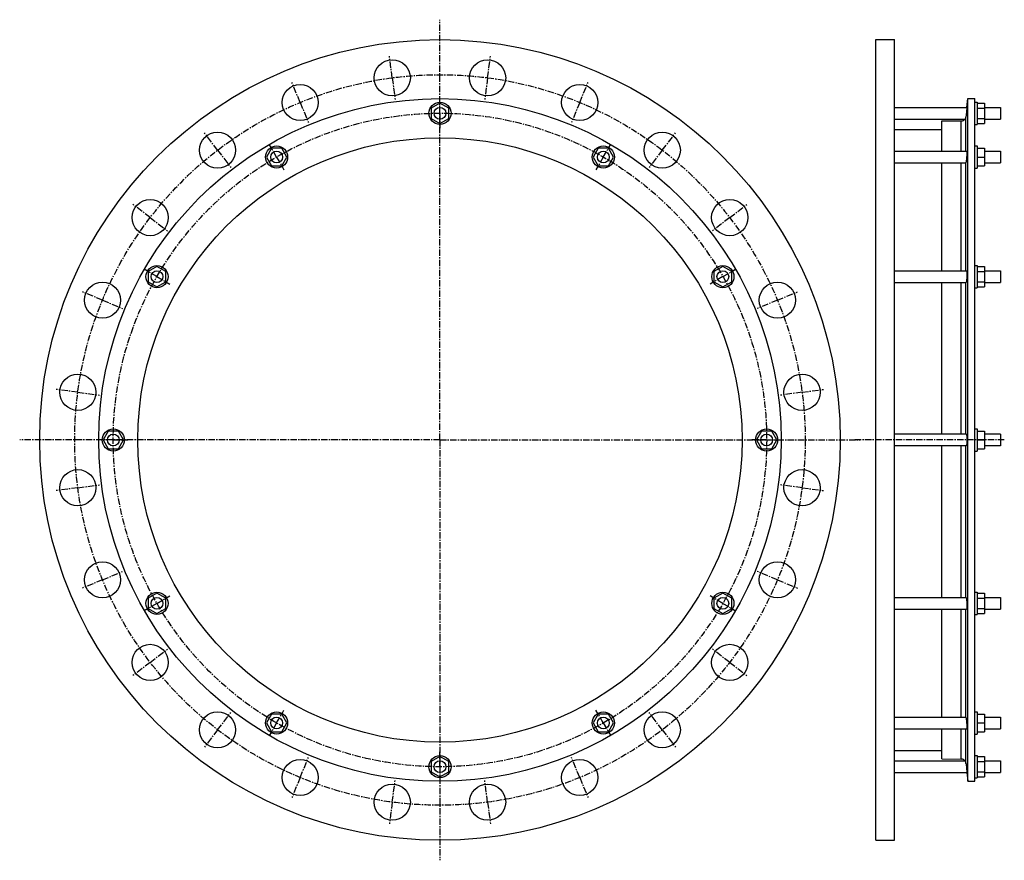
# Model space of a CAD drawing. Header units: millimetres. Extents: x -1016 to 318, y -402 to 738.
import ezdxf

# ---------------------------------------------------------------- set-up
doc = ezdxf.new("R2010")
doc.units = ezdxf.units.MM
doc.header["$LTSCALE"] = 23.1
doc.linetypes.add('CENTER', pattern=[0.6, 0.375, -0.075, 0.075, -0.075])
doc.layers.get('0').update_dxf_attribs({"linetype": 'CONTINUOUS'})
for name, color, linetype in [('AXES', 7, 'CONTINUOUS'), ('DEFAULT_1', 7, 'CENTER'), ('ROUNDS', 7, 'CONTINUOUS')]:
    doc.layers.add(name, color=color, linetype=linetype)

msp = doc.modelspace()

# ---------------------------------------------------------------- linework, layer by layer
at = {"color": 7, "linetype": 'Continuous'}
for p, q in [((144.5, -374.4), (144.5, 710.6)), ((144.5, 710.6), (169.5, 710.6)), ((169.5, -374.4), (169.5, 710.6)), ((269, -294.4), (269, 630.6)), ((269, 630.6), (278.5, 630.6)), ((278.5, -294.4), (278.5, 630.6)), ((-446.4, 624.7), (-458.4, 617.7)), ((-458.4, 617.7), (-458.4, 603.9)), ((-434.4, 617.7), (-446.4, 624.7)), ((-434.4, 603.9), (-434.4, 617.7)), ((278.5, 625.8), (281.5, 625.8)), ((281.5, 625.8), (281.5, 595.8)), ((281.5, 624.7), (291.5, 624.7)), ((281.5, 617.7), (291.5, 617.7)), ((291.5, 624.7), (291.5, 596.9)), ((-458.4, 603.9), (-446.4, 596.9)), ((-446.4, 596.9), (-434.4, 603.9)), ((281.5, 603.9), (291.5, 603.9)), ((169.5, 588.7), (234, 588.7)), ((234, 559.5), (234, 600.4)), ((278.5, 595.8), (281.5, 595.8)), ((281.5, 596.9), (291.5, 596.9)), ((-674.7, 563.5), (-681.7, 551.5)), ((-660.9, 563.5), (-674.7, 563.5)), ((-653.9, 551.5), (-660.9, 563.5)), ((-232, 563.5), (-238.9, 551.5)), ((-218.1, 563.5), (-232, 563.5)), ((-211.2, 551.5), (-218.1, 563.5)), ((278.5, 566.5), (281.5, 566.5)), ((281.5, 566.5), (281.5, 536.5)), ((281.5, 563.5), (291.5, 563.5)), ((291.5, 563.5), (291.5, 539.5)), ((-681.7, 551.5), (-674.7, 539.5)), ((-660.9, 539.5), (-653.9, 551.5)), ((-238.9, 551.5), (-232, 539.5)), ((-218.1, 539.5), (-211.2, 551.5)), ((281.5, 551.5), (291.5, 551.5)), ((-674.7, 539.5), (-660.9, 539.5)), ((-232, 539.5), (-218.1, 539.5)), ((234, 397.4), (234, 543.5)), ((278.5, 536.5), (281.5, 536.5)), ((281.5, 539.5), (291.5, 539.5)), ((-829.9, 403.3), (-841.9, 396.4)), ((-817.9, 396.4), (-829.9, 403.3)), ((-63, 403.3), (-75, 396.4)), ((-51, 396.4), (-63, 403.3)), ((278.5, 404.4), (281.5, 404.4)), ((281.5, 404.4), (281.5, 374.4)), ((281.5, 403.3), (291.5, 403.3)), ((291.5, 403.3), (291.5, 375.6)), ((-841.9, 396.4), (-841.9, 382.5)), ((-817.9, 382.5), (-817.9, 396.4)), ((-75, 396.4), (-75, 382.5)), ((-51, 382.5), (-51, 396.4)), ((281.5, 396.4), (291.5, 396.4)), ((-841.9, 382.5), (-829.9, 375.6)), ((-829.9, 375.6), (-817.9, 382.5)), ((-75, 382.5), (-63, 375.6)), ((-63, 375.6), (-51, 382.5)), ((234, 176.1), (234, 381.4)), ((278.5, 374.4), (281.5, 374.4)), ((281.5, 382.5), (291.5, 382.5)), ((281.5, 375.6), (291.5, 375.6)), ((-896.1, 180.1), (-903, 168.1)), ((-882.2, 180.1), (-896.1, 180.1)), ((-875.3, 168.1), (-882.2, 180.1)), ((-10.6, 180.1), (-17.5, 168.1)), ((3.3, 180.1), (-10.6, 180.1)), ((10.2, 168.1), (3.3, 180.1)), ((278.5, 183.1), (281.5, 183.1)), ((281.5, 183.1), (281.5, 153.1)), ((281.5, 180.1), (291.5, 180.1)), ((291.5, 180.1), (291.5, 156.1)), ((313.5, 176.1), (291.5, 176.1)), ((-903, 168.1), (-896.1, 156.1)), ((-882.2, 156.1), (-875.3, 168.1)), ((-17.5, 168.1), (-10.6, 156.1)), ((3.3, 156.1), (10.2, 168.1)), ((281.5, 168.1), (291.5, 168.1)), ((-896.1, 156.1), (-882.2, 156.1)), ((-10.6, 156.1), (3.3, 156.1)), ((234, -45.3), (234, 160.1)), ((278.5, 153.1), (281.5, 153.1)), ((281.5, 156.1), (291.5, 156.1)), ((313.5, 160.1), (291.5, 160.1)), ((-829.9, -39.5), (-841.9, -46.4)), ((-817.9, -46.4), (-829.9, -39.5)), ((-63, -39.5), (-75, -46.4)), ((-51, -46.4), (-63, -39.5)), ((278.5, -38.3), (281.5, -38.3)), ((281.5, -38.3), (281.5, -68.3)), ((281.5, -39.5), (291.5, -39.5)), ((291.5, -39.5), (291.5, -67.2)), ((-841.9, -46.4), (-841.9, -60.2)), ((-817.9, -60.2), (-817.9, -46.4)), ((-75, -46.4), (-75, -60.2)), ((-51, -60.2), (-51, -46.4)), ((281.5, -46.4), (291.5, -46.4)), ((-841.9, -60.2), (-829.9, -67.2)), ((-829.9, -67.2), (-817.9, -60.2)), ((-75, -60.2), (-63, -67.2)), ((-63, -67.2), (-51, -60.2)), ((234, -207.4), (234, -61.3)), ((281.5, -60.2), (291.5, -60.2)), ((278.5, -68.3), (281.5, -68.3)), ((281.5, -67.2), (291.5, -67.2)), ((-674.7, -203.4), (-681.7, -215.4)), ((-660.9, -203.4), (-674.7, -203.4)), ((-653.9, -215.4), (-660.9, -203.4)), ((-232, -203.4), (-238.9, -215.4)), ((-218.1, -203.4), (-232, -203.4)), ((-211.2, -215.4), (-218.1, -203.4)), ((278.5, -200.4), (281.5, -200.4)), ((281.5, -200.4), (281.5, -230.4)), ((281.5, -203.4), (291.5, -203.4)), ((291.5, -203.4), (291.5, -227.4)), ((-681.7, -215.4), (-674.7, -227.4)), ((-660.9, -227.4), (-653.9, -215.4)), ((-238.9, -215.4), (-232, -227.4)), ((-218.1, -227.4), (-211.2, -215.4)), ((234, -264.2), (234, -223.4)), ((281.5, -215.4), (291.5, -215.4)), ((-674.7, -227.4), (-660.9, -227.4)), ((-232, -227.4), (-218.1, -227.4)), ((278.5, -230.4), (281.5, -230.4)), ((281.5, -227.4), (291.5, -227.4)), ((169.5, -252.5), (234, -252.5)), ((-446.4, -260.8), (-458.4, -267.8)), ((-434.4, -267.8), (-446.4, -260.8)), ((278.5, -259.7), (281.5, -259.7)), ((281.5, -259.7), (281.5, -289.7)), ((281.5, -260.8), (291.5, -260.8)), ((291.5, -260.8), (291.5, -288.6)), ((-458.4, -267.8), (-458.4, -281.6)), ((-434.4, -281.6), (-434.4, -267.8)), ((281.5, -267.8), (291.5, -267.8)), ((-458.4, -281.6), (-446.4, -288.6)), ((-446.4, -288.6), (-434.4, -281.6)), ((278.5, -289.7), (281.5, -289.7)), ((281.5, -281.6), (291.5, -281.6)), ((281.5, -288.6), (291.5, -288.6)), ((269, -294.4), (278.5, -294.4)), ((144.5, -374.4), (169.5, -374.4))]:
    msp.add_line(p, q, dxfattribs=at)
for centre, radius in [((-446.4, 168.1), 542.5), ((-446.4, 168.1), 462.5), ((-446.4, 610.8), 15), ((-446.4, 168.1), 409.5), ((-667.8, 551.5), 15), ((-225, 551.5), 15), ((-829.9, 389.4), 15), ((-63, 389.4), 15), ((-889.2, 168.1), 15), ((-3.7, 168.1), 15), ((-829.9, -53.3), 15), ((-63, -53.3), 15), ((-667.8, -215.4), 15), ((-225, -215.4), 15), ((-446.4, -274.7), 15)]:
    msp.add_circle(centre, radius, dxfattribs=at)
at = {"layer": 'AXES', "color": 7, "linetype": 'CENTER'}
for p, q in [((-446.4, 168.1), (-446.4, 737.6)), ((-511, 658.8), (-514.9, 688.1)), ((-381.8, 658.8), (-378, 688.1)), ((-511, 658.8), (-507.2, 629.6)), ((-381.8, 658.8), (-385.7, 629.6)), ((-635.8, 625.4), (-647.1, 652.6)), ((-257, 625.4), (-245.7, 652.6)), ((-635.8, 625.4), (-624.6, 598.1)), ((-257, 625.4), (-268.3, 598.1)), ((-747.8, 560.8), (-765.7, 584.2)), ((-145.1, 560.8), (-127.1, 584.2)), ((-747.8, 560.8), (-729.8, 537.4)), ((-145.1, 560.8), (-163, 537.4)), ((-839.1, 469.4), (-862.5, 487.3)), ((-53.7, 469.4), (-30.3, 487.3)), ((-839.1, 469.4), (-815.7, 451.4)), ((-53.7, 469.4), (-77.1, 451.4)), ((-903.7, 357.5), (-931, 368.8)), ((10.9, 357.5), (38.2, 368.8)), ((-903.7, 357.5), (-876.5, 346.2)), ((10.9, 357.5), (-16.4, 346.2)), ((-937.2, 232.7), (-966.4, 236.5)), ((-937.2, 232.7), (-907.9, 228.8)), ((44.3, 232.7), (15.1, 228.8)), ((44.3, 232.7), (73.6, 236.5)), ((-446.4, 168.1), (-1016, 168.1)), ((-446.4, 168.1), (-446.4, -401.5)), ((-446.4, 168.1), (123.1, 168.1)), ((318.5, 168.1), (114.3, 168.1)), ((-937.2, 103.4), (-907.9, 107.3)), ((44.3, 103.4), (15.1, 107.3)), ((-937.2, 103.4), (-966.4, 99.6)), ((44.3, 103.4), (73.6, 99.6)), ((-903.7, -21.4), (-876.5, -10.1)), ((10.9, -21.4), (-16.4, -10.1)), ((-903.7, -21.4), (-931, -32.7)), ((10.9, -21.4), (38.2, -32.7)), ((-839.1, -133.3), (-815.7, -115.3)), ((-53.7, -133.3), (-77.1, -115.3)), ((-839.1, -133.3), (-862.5, -151.2)), ((-53.7, -133.3), (-30.3, -151.2)), ((-747.8, -224.7), (-729.8, -201.3)), ((-145.1, -224.7), (-163, -201.3)), ((-747.8, -224.7), (-765.7, -248.1)), ((-145.1, -224.7), (-127.1, -248.1)), ((-635.8, -289.3), (-624.6, -262)), ((-257, -289.3), (-268.3, -262)), ((-635.8, -289.3), (-647.1, -316.5)), ((-511, -322.7), (-507.2, -293.5)), ((-381.8, -322.7), (-385.7, -293.5)), ((-257, -289.3), (-245.7, -316.5)), ((-511, -322.7), (-514.9, -352)), ((-381.8, -322.7), (-378, -352))]:
    msp.add_line(p, q, dxfattribs=at)
at = {"layer": 'AXES', "color": 7, "linetype": 'Continuous'}
for p, q in [((267.8, 618.8), (269, 630.6)), ((169.5, 618.8), (267.8, 618.8)), ((267.8, 618.8), (267, 610.8)), ((267.4, 615.3), (267.4, 614.6)), ((291.5, 618.8), (313.5, 618.8)), ((313.5, 618.8), (313.5, 602.8)), ((169.5, 602.8), (265.1, 602.8)), ((267.2, 613.1), (267, 610.8)), ((291.5, 602.8), (313.5, 602.8)), ((169.5, 559.5), (267.7, 559.5)), ((291.5, 559.5), (313.5, 559.5)), ((313.5, 559.5), (313.5, 543.5)), ((169.5, 543.5), (265.8, 543.5)), ((291.5, 543.5), (313.5, 543.5)), ((169.5, 397.4), (267.4, 397.4)), ((291.5, 397.4), (313.5, 397.4)), ((313.5, 397.4), (313.5, 381.4)), ((169.5, 381.4), (266.6, 381.4)), ((291.5, 381.4), (313.5, 381.4)), ((267, 176.1), (169.5, 176.1)), ((313.5, 176.1), (313.5, 160.1)), ((267, 160.1), (169.5, 160.1)), ((169.5, -45.3), (266.6, -45.3)), ((291.5, -45.3), (313.5, -45.3)), ((313.5, -45.3), (313.5, -61.3)), ((169.5, -61.3), (267.4, -61.3)), ((291.5, -61.3), (313.5, -61.3)), ((169.5, -207.4), (265.8, -207.4)), ((291.5, -207.4), (313.5, -207.4)), ((313.5, -207.4), (313.5, -223.4)), ((169.5, -223.4), (267.7, -223.4)), ((291.5, -223.4), (313.5, -223.4)), ((169.5, -266.7), (265.1, -266.7)), ((291.5, -266.7), (313.5, -266.7)), ((313.5, -266.7), (313.5, -282.7)), ((267, -274.7), (267.8, -282.7)), ((169.5, -282.7), (267.8, -282.7)), ((267.8, -282.7), (269, -294.4)), ((291.5, -282.7), (313.5, -282.7))]:
    msp.add_line(p, q, dxfattribs=at)
at = {"layer": 'AXES', "color": 9, "linetype": 'Continuous'}
for p, q in [((266.5, 559.5), (266.5, 606.2)), ((266.5, 397.4), (266.5, 544.2)), ((266.5, 176.1), (266.5, 381.4)), ((266.5, -45.3), (266.5, 160.1)), ((266.5, -208.1), (266.5, -61.3)), ((266.5, -270.1), (266.5, -223.4))]:
    msp.add_line(p, q, dxfattribs=at)
at = {"layer": 'AXES', "color": 7, "linetype": 'Continuous'}
msp.add_lwpolyline([(267, -274.7), (267.4, -278.5), (267.4, -279.1)], dxfattribs=at)
for centre, radius in [((-511, 658.8), 24.5), ((-381.8, 658.8), 24.5), ((-635.8, 625.4), 24.5), ((-257, 625.4), 24.5), ((-446.4, 610.8), 8), ((-747.8, 560.8), 24.5), ((-145.1, 560.8), 24.5), ((-667.8, 551.5), 8), ((-225, 551.5), 8), ((-839.1, 469.4), 24.5), ((-53.7, 469.4), 24.5), ((-829.9, 389.4), 8), ((-63, 389.4), 8), ((-903.7, 357.5), 24.5), ((10.9, 357.5), 24.5), ((-937.2, 232.7), 24.5), ((44.3, 232.7), 24.5), ((-889.2, 168.1), 8), ((-3.7, 168.1), 8), ((-937.2, 103.4), 24.5), ((44.3, 103.4), 24.5), ((-903.7, -21.4), 24.5), ((10.9, -21.4), 24.5), ((-829.9, -53.3), 8), ((-63, -53.3), 8), ((-839.1, -133.3), 24.5), ((-53.7, -133.3), 24.5), ((-747.8, -224.7), 24.5), ((-145.1, -224.7), 24.5), ((-667.8, -215.4), 8), ((-225, -215.4), 8), ((-635.8, -289.3), 24.5), ((-446.4, -274.7), 8), ((-257, -289.3), 24.5), ((-511, -322.7), 24.5), ((-381.8, -322.7), 24.5)]:
    msp.add_circle(centre, radius, dxfattribs=at)
at = {"layer": 'AXES', "color": 7, "linetype": 'CENTER'}
msp.add_circle((-446.4, 168.1), 495, dxfattribs=at)
at = {"layer": 'AXES', "color": 7, "linetype": 'Continuous'}
for centre, radius, start, end in [((260.2, 606.9), 6.36, 270.3581, 320.1645), ((260.4, 606.8), 6.2, 319.6242, 354.2408), ((260.2, -270.8), 6.36, 39.8355, 89.6419), ((260.4, -270.7), 6.2, 5.7636, 40.3715)]:
    msp.add_arc(centre, radius, start, end, dxfattribs=at)
for points, knots in [([(267, 610.8), (267, 610.4), (266.8, 608.9), (266.6, 607.3), (266.5, 606.2)], [0, 0, 0, 0, 0.265227, 1, 1, 1, 1]), ([(267, 547.5), (266.9, 546.9), (266.8, 546), (266.7, 544.9), (266.6, 544.4), (266.5, 544.2)], [0, 0, 0, 0, 0.583167, 0.815189, 1, 1, 1, 1]), ([(267.7, 559.5), (267.7, 559.5), (267.7, 559.5), (267.7, 559.4), (267.7, 559.4), (267.8, 559.3), (267.8, 559.2), (267.8, 559.1), (267.8, 558.8), (267.8, 558.4), (267.8, 557.8), (267.8, 557.1), (267.7, 556.3), (267.7, 555.5), (267.6, 554.5), (267.5, 553.2), (267.4, 551.5), (267.2, 549.5), (267.1, 548.1), (267, 547.5)], [0, 0, 0, 0, 0.002469, 0.004468, 0.007097, 0.014348, 0.024314, 0.036996, 0.052359, 0.090889, 0.139286, 0.196732, 0.262237, 0.33467, 0.412778, 0.495216, 0.667381, 0.839495, 1, 1, 1, 1]), ([(265.8, 543.5), (265.9, 543.5), (266.1, 543.5), (266.3, 543.7), (266.4, 543.9), (266.5, 544.1), (266.5, 544.2)], [0, 0, 0, 0, 0.209038, 0.433553, 0.691221, 1, 1, 1, 1]), ([(267.4, 397.4), (267.4, 397.4), (267.5, 397.4), (267.5, 397.4), (267.5, 397.3), (267.6, 397.2), (267.6, 397), (267.6, 396.8), (267.7, 396.5), (267.7, 396.1), (267.7, 395.6), (267.8, 394.8), (267.8, 393.8), (267.8, 392.7), (267.8, 391.5), (267.7, 390.2), (267.6, 388.5), (267.5, 386.5), (267.3, 384.6), (267.1, 383.3), (267, 382.7), (267, 382.5)], [0, 0, 0, 0, 0.004044, 0.006863, 0.010391, 0.019775, 0.0324, 0.048277, 0.06735, 0.089521, 0.11466, 0.173194, 0.241447, 0.317615, 0.399661, 0.485382, 0.57248, 0.741538, 0.889102, 0.949937, 1, 1, 1, 1]), ([(267, 382.5), (267, 382.3), (266.9, 382.1), (266.8, 381.9), (266.8, 381.7), (266.7, 381.6), (266.7, 381.5), (266.6, 381.4), (266.6, 381.4)], [0, 0, 0, 0, 0.405162, 0.568741, 0.705717, 0.816019, 0.900199, 1, 1, 1, 1]), ([(267, 176.1), (267, 176.1), (267, 176), (267.1, 176), (267.1, 176), (267.2, 175.9), (267.2, 175.7), (267.3, 175.4), (267.4, 175.1), (267.4, 174.7), (267.5, 174.2), (267.6, 173.5), (267.7, 172.5), (267.7, 171.1), (267.8, 169.6), (267.8, 168.1), (267.8, 166.5), (267.7, 165), (267.7, 163.7), (267.6, 162.6), (267.5, 161.9), (267.4, 161.4), (267.4, 161), (267.3, 160.7), (267.2, 160.4), (267.2, 160.2), (267.1, 160.1), (267.1, 160.1), (267, 160.1), (267, 160.1), (267, 160.1)], [0, 0, 0, 0, 0.002479, 0.00546, 0.00925, 0.013994, 0.026572, 0.043396, 0.064427, 0.089527, 0.118494, 0.151078, 0.225883, 0.311177, 0.403733, 0.5, 0.596268, 0.688823, 0.774118, 0.848922, 0.881506, 0.910473, 0.935573, 0.956604, 0.973428, 0.986006, 0.99075, 0.99454, 0.997521, 1, 1, 1, 1]), ([(266.6, -45.3), (266.6, -45.3), (266.7, -45.4), (266.7, -45.5), (266.8, -45.6), (266.8, -45.8), (266.9, -46), (267, -46.2), (267, -46.4)], [0, 0, 0, 0, 0.099801, 0.183981, 0.294283, 0.431259, 0.594838, 1, 1, 1, 1]), ([(267, -46.4), (267, -46.6), (267.1, -47.2), (267.3, -48.5), (267.5, -50.4), (267.6, -52.4), (267.7, -54.1), (267.8, -55.4), (267.8, -56.6), (267.8, -57.7), (267.8, -58.7), (267.7, -59.5), (267.7, -60), (267.7, -60.4), (267.6, -60.6), (267.6, -60.9), (267.6, -61.1), (267.5, -61.2), (267.5, -61.3), (267.5, -61.3), (267.4, -61.3), (267.4, -61.3)], [0, 0, 0, 0, 0.050063, 0.110898, 0.258462, 0.427521, 0.514619, 0.60034, 0.682385, 0.758553, 0.826806, 0.88534, 0.910479, 0.93265, 0.951723, 0.967601, 0.980225, 0.989609, 0.993137, 0.995956, 1, 1, 1, 1]), ([(266.5, -208.1), (266.5, -208), (266.4, -207.8), (266.3, -207.6), (266.1, -207.4), (265.9, -207.4), (265.8, -207.4)], [0, 0, 0, 0, 0.30878, 0.566447, 0.790962, 1, 1, 1, 1]), ([(266.5, -208.1), (266.6, -208.3), (266.7, -208.8), (266.8, -209.9), (266.9, -210.7), (267, -211.4)], [0, 0, 0, 0, 0.184811, 0.416833, 1, 1, 1, 1]), ([(267, -211.4), (267.1, -212), (267.2, -213.3), (267.4, -215.4), (267.5, -217.1), (267.6, -218.4), (267.7, -219.3), (267.7, -220.2), (267.8, -221), (267.8, -221.7), (267.8, -222.3), (267.8, -222.7), (267.8, -222.9), (267.8, -223.1), (267.8, -223.2), (267.7, -223.3), (267.7, -223.3), (267.7, -223.4), (267.7, -223.4), (267.7, -223.4)], [0, 0, 0, 0, 0.160505, 0.332619, 0.504784, 0.587222, 0.66533, 0.737763, 0.803269, 0.860714, 0.909111, 0.947641, 0.963004, 0.975686, 0.985652, 0.992903, 0.995532, 0.997531, 1, 1, 1, 1]), ([(266.5, -270.1), (266.6, -270.4), (266.7, -272), (266.9, -273.5), (267, -274.7)], [0, 0, 0, 0, 0.228864, 1, 1, 1, 1])]:
    msp.add_open_spline(points, degree=3, knots=knots, dxfattribs=at)
at = {"layer": 'DEFAULT_1', "color": 7, "linetype": 'CENTER'}
for p, q in [((-446.4, 610.8), (-446.4, 630.8)), ((-446.4, 610.8), (-446.4, 590.8)), ((-667.8, 551.5), (-677.8, 568.8)), ((-225, 551.5), (-215, 568.8)), ((-667.8, 551.5), (-657.8, 534.2)), ((-225, 551.5), (-235, 534.2)), ((-829.9, 389.4), (-847.2, 399.4)), ((-829.9, 389.4), (-812.5, 379.4)), ((-63, 389.4), (-80.3, 379.4)), ((-63, 389.4), (-45.7, 399.4)), ((-889.2, 168.1), (-909.2, 168.1)), ((-889.2, 168.1), (-869.2, 168.1)), ((-3.7, 168.1), (-23.7, 168.1)), ((-3.7, 168.1), (16.3, 168.1)), ((-829.9, -53.3), (-847.2, -63.3)), ((-829.9, -53.3), (-812.5, -43.3)), ((-63, -53.3), (-80.3, -43.3)), ((-63, -53.3), (-45.7, -63.3)), ((-667.8, -215.4), (-657.8, -198.1)), ((-225, -215.4), (-235, -198.1)), ((-667.8, -215.4), (-677.8, -232.7)), ((-225, -215.4), (-215, -232.7)), ((-446.4, -274.7), (-446.4, -254.7)), ((-446.4, -274.7), (-446.4, -294.7))]:
    msp.add_line(p, q, dxfattribs=at)
msp.add_circle((-446.4, 168.1), 442.8, dxfattribs=at)
at = {"layer": 'ROUNDS', "color": 7, "linetype": 'Continuous'}
for p, q in [((234, 600.4), (260.2, 600.5)), ((234, -264.2), (260.2, -264.4))]:
    msp.add_line(p, q, dxfattribs=at)
at = {"layer": 'ROUNDS', "color": 9, "linetype": 'Continuous'}
for p, q in [((260.2, 559.5), (260.2, 600.5)), ((260.2, 397.4), (260.2, 543.5)), ((260.2, 176.1), (260.2, 381.4)), ((260.2, -45.3), (260.2, 160.1)), ((260.2, -207.4), (260.2, -61.3)), ((260.2, -264.4), (260.2, -223.4))]:
    msp.add_line(p, q, dxfattribs=at)

doc.saveas('drawing.dxf')
